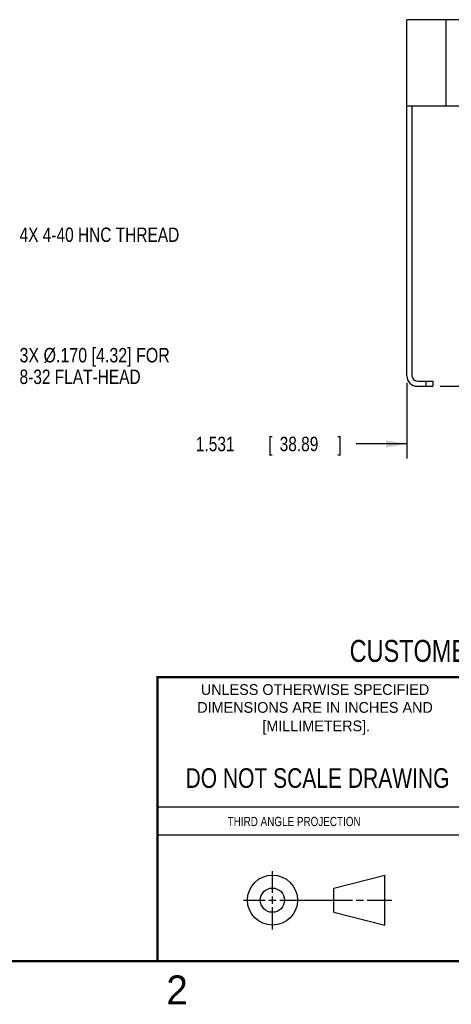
# Model space of a CAD drawing. Header units: inches. Extents: x 0 to 22, y 0 to 17.
# Tile 2 of 13: x 12.4 to 16.2, y 0.1 to 8.7. Entities that reach past the tile are written whole.
import ezdxf
from ezdxf.enums import TextEntityAlignment as Align

# ---------------------------------------------------------------- set-up
doc = ezdxf.new("R2010")
doc.units = ezdxf.units.IN
doc.header["$LTSCALE"] = 1.21
doc.header["$MEASUREMENT"] = 0
doc.layers.get('0').update_dxf_attribs({"linetype": 'CONTINUOUS'})
doc.layers.add('DETAIL', color=7, linetype='CONTINUOUS')
doc.layers.add('DIMENSIONS', color=7, linetype='CONTINUOUS')
doc.styles.get("Standard").update_dxf_attribs({"font": 'txt', "width": 0.8})
doc.dimstyles.new('DIMSTYLE_1', dxfattribs={"dimtxt": 0.125, "dimasz": 0.18, "dimexe": 0.18, "dimexo": 0.0625, "dimgap": 0.09, "dimtad": 0, "dimtih": 1, "dimtoh": 1, "dimdec": 3, "dimlfac": 2, "dimzin": 4, "dimdsep": 46, "dimtxsty": 'STANDARD', "dimblk": '_FILLED', "dimblk1": '_FILLED', "dimblk2": '_FILLED', "dimcen": 0.09, "dimadec": 0, "dimazin": 0, "dimtp": 0.01, "dimtm": 0.01, "dimtfac": 1, "dimtdec": 3, "dimtofl": 0, "dimtmove": 0, "dimatfit": 3, "dimldrblk": '_FILLED', "dimfxl": 1, "dimtolj": 1, "dimtzin": 4, "dimarcsym": 0})

# ---------------------------------------------------------------- blocks, each defined once
blk = doc.blocks.new('_FILLED')
at = {"color": 0, "linetype": 'BYBLOCK'}
blk.add_solid([(0, 0), (-1, 0.174), (-1, -0.174)], dxfattribs=at)
blk = doc.blocks.new('*D1')
at = {"layer": 'DIMENSIONS', "color": 2, "linetype": 'CONTINUOUS'}
for p, q in [((16.5335, 7.8411), (16.5335, 4.8536)), ((15.768, 5.5076), (15.768, 4.8536)), ((15.768, 4.9786), (15.3305, 4.9786)), ((16.5335, 4.9786), (16.8935, 4.9786))]:
    blk.add_line(p, q, dxfattribs=at)
at = {"layer": 'DIMENSIONS', "color": 2, "linetype": 'CONTINUOUS', "xscale": 0.18, "yscale": 0.18, "zscale": 0.18}
blk.add_blockref('_FILLED', (15.768, 4.9786), dxfattribs=at)
at = {"layer": 'DIMENSIONS', "color": 2, "linetype": 'CONTINUOUS', "xscale": 0.18, "yscale": 0.18, "zscale": 0.18, "rotation": 180}
blk.add_blockref('_FILLED', (16.5335, 4.9786), dxfattribs=at)
at = {"layer": 'DIMENSIONS', "color": 2, "linetype": 'CONTINUOUS', "width": 0.8}
for s, p in [('1.531', (13.943, 4.9161)), ('[', (14.568, 4.9161)), ('38.89', (14.668, 4.9161)), (']', (15.168, 4.9161))]:
    blk.add_text(s, height=0.125, dxfattribs=at).set_placement(p)
blk = doc.blocks.new('*D2')
at = {"layer": 'DIMENSIONS', "color": 2, "linetype": 'CONTINUOUS'}
for p, q in [((16.3953, 8.6536), (17.1586, 8.6536)), ((17.0336, 8.6536), (17.0336, 7.0097)), ((17.0336, 5.4786), (17.0336, 6.7597)), ((16.0555, 5.4786), (17.1586, 5.4786))]:
    blk.add_line(p, q, dxfattribs=at)
at = {"layer": 'DIMENSIONS', "color": 2, "linetype": 'CONTINUOUS', "xscale": 0.18, "yscale": 0.18, "zscale": 0.18}
for p, rotation in [((17.0336, 8.6536), 90), ((17.0336, 5.4786), 270)]:
    blk.add_blockref('_FILLED', p, dxfattribs=dict(at, rotation=rotation))
at = {"layer": 'DIMENSIONS', "color": 2, "linetype": 'CONTINUOUS', "width": 0.8}
for s, p in [('6.350', (16.3211, 6.8222)), ('[', (16.9461, 6.8222)), ('161.29', (17.0461, 6.8222)), (']', (17.6461, 6.8222))]:
    blk.add_text(s, height=0.125, dxfattribs=at).set_placement(p)

msp = doc.modelspace()

# ---------------------------------------------------------------- linework, layer by layer
at = {"color": 7, "linetype": 'CONTINUOUS'}
for p, q in [((15.768, 5.57012), (15.768, 8.65362)), ((16.53363, 8.65357), (15.768, 8.65362)), ((16.108, 7.90362), (16.108, 8.65362)), ((16.5335, 7.90357), (15.768, 7.90362)), ((15.813, 7.90362), (15.813, 5.57012)), ((15.8595, 5.52362), (15.93696, 5.52362)), ((15.8595, 5.47862), (15.993, 5.47862)), ((15.93696, 5.47862), (15.93696, 5.52362)), ((15.94028, 5.52362), (15.993, 5.52362)), ((15.993, 5.52362), (15.993, 5.47862)), ((15.13739, 1.13199), (15.57688, 1.24473)), ((15.57688, 0.81054), (15.57688, 1.24473)), ((15.13739, 0.92194), (15.13739, 1.13199)), ((15.13739, 0.92194), (15.57688, 0.81054))]:
    msp.add_line(p, q, dxfattribs=at)
at = {"color": 2, "linetype": 'CONTINUOUS'}
for p, q in [((13.61, 1.835), (16.375, 1.835)), ((16.375, 1.58875), (13.61, 1.58875)), ((14.60591, 1.09014), (14.60591, 1.27693)), ((14.35573, 1.02764), (14.54341, 1.02764)), ((14.57466, 1.02764), (14.63716, 1.02764)), ((14.60591, 0.99639), (14.60591, 1.05889)), ((14.66841, 1.02764), (15.29867, 1.02764)), ((15.32992, 1.02764), (15.39242, 1.02764)), ((15.42367, 1.02764), (15.63938, 1.02764)), ((14.60591, 0.77234), (14.60591, 0.96514))]:
    msp.add_line(p, q, dxfattribs=at)
at = {"color": 7, "linetype": 'CONTINUOUS', "const_width": 0.02}
for points in [[(13.6, 2.95953), (21.5, 2.96)], [(13.61, 0.5), (13.61, 2.96)], [(0.5, 0.5), (21.5, 0.5)]]:
    msp.add_lwpolyline(points, dxfattribs=at)
at = {"color": 7, "linetype": 'CONTINUOUS'}
for centre, radius in [((14.60591, 1.02764), 0.21712), ((14.60535, 1.02694), 0.105)]:
    msp.add_circle(centre, radius, dxfattribs=at)
for radius in [0.0915, 0.0465]:
    msp.add_arc((15.8595, 5.57012), radius, 180, 270, dxfattribs=at)

# ---------------------------------------------------------------- texts
at = {"color": 7, "linetype": 'CONTINUOUS', "width": 0.8}
for s, height, p in [('CUSTOMER DRAWING', 0.19, (16.3742, 3.09114)), ('DO NOT SCALE DRAWING', 0.17, (14.99533, 1.99984))]:
    msp.add_text(s, height=height, dxfattribs=at).set_placement(p, align=Align.CENTER)
at = {"color": 2, "linetype": 'CONTINUOUS'}
for s, p in [('UNLESS OTHERWISE SPECIFIED', (14.97425, 2.80492)), ('DIMENSIONS ARE IN INCHES AND', (14.97425, 2.65013)), ('[MILLIMETERS].', (14.98438, 2.4899))]:
    msp.add_text(s, height=0.093, dxfattribs=at).set_placement(p, align=Align.CENTER)
at = {"color": 2, "linetype": 'CONTINUOUS', "width": 0.8}
msp.add_text('THIRD ANGLE PROJECTION', height=0.08, dxfattribs=at).set_placement((14.21782, 1.66859))
at = {"color": 2, "linetype": 'CONTINUOUS'}
msp.add_text('2', height=0.25, dxfattribs=at).set_placement((13.6875, 0.125))
at = {"layer": 'DETAIL', "color": 2, "linetype": 'CONTINUOUS'}
for s, width, p in [('4X 4-40 HNC THREAD', 0.8, (12.41712, 6.72858)), ('3X %%c.170 [4.32] FOR', 0.82807, (12.41712, 5.68544)), ('8-32 FLAT-HEAD', 0.8, (12.41712, 5.49794))]:
    msp.add_text(s, height=0.125, dxfattribs=dict(at, width=width)).set_placement(p)

# ---------------------------------------------------------------- dimensions: what is measured, and where the dimension line sits
at = {"layer": 'DIMENSIONS', "color": 2, "linetype": 'CONTINUOUS'}
dim = msp.add_linear_dim(base=(17.03363, 5.47862), p1=(16.39533, 8.6536), p2=(16.0555, 5.47862), angle=270, dimstyle='DIMSTYLE_1', dxfattribs=at)
dim.commit()
dim.dimension.update_dxf_attribs({"geometry": '*D2', "text_midpoint": (17.03363, 6.88466), "dimtype": 160})
dim = msp.add_linear_dim(base=(16.5335, 4.97862), p1=(15.768, 5.50762), p2=(16.5335, 7.84107), dimstyle='DIMSTYLE_1', dxfattribs=at)
dim.commit()
dim.dimension.update_dxf_attribs({"geometry": '*D1', "text_midpoint": (14.6055, 4.97862), "dimtype": 160})

doc.saveas('drawing.dxf')
